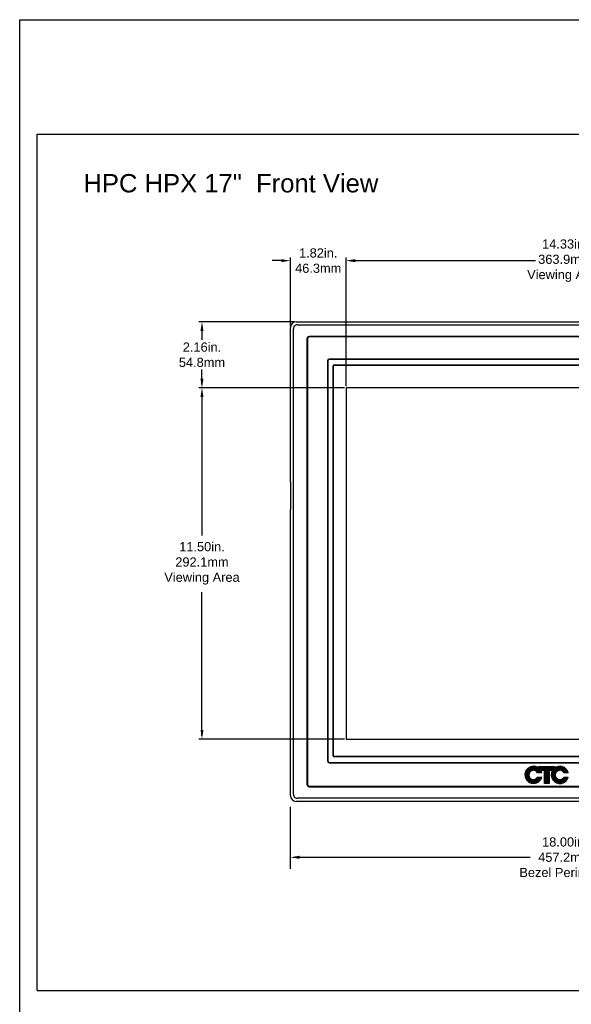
# Model space of a CAD drawing. Extents: x -21.2 to 49, y -81.1 to 9.3.
# Tile 19 of 27: x -21.2 to -3.1, y -22.9 to 9.3. Entities that reach past the tile are written whole.
import ezdxf

# ---------------------------------------------------------------- set-up
doc = ezdxf.new("R2010")
doc.units = 0
doc.header["$LTSCALE"] = 1.87
doc.header["$MEASUREMENT"] = 0
doc.layers.get('0').update_dxf_attribs({"linetype": 'CONTINUOUS'})
for name, color, linetype in [('dim', 5, 'CONTINUOUS'), ('prod', 6, 'CONTINUOUS'), ('UNIT', 7, 'CONTINUOUS')]:
    doc.layers.add(name, color=color, linetype=linetype)
doc.styles.add('Arial', font='ARIAL.TTF', dxfattribs={"height": 0.3})

msp = doc.modelspace()

# ---------------------------------------------------------------- linework, layer by layer
at = {"linetype": 'Continuous'}
for p, q in [((-20.585, -22.464), (-20.585, 5.575)), ((-20.585, 5.575), (13.415, 5.575)), ((-20.585, -22.464), (13.415, -22.464))]:
    msp.add_line(p, q, dxfattribs=at)
at = {"color": 7, "linetype": 'Continuous'}
for p, q in [((-12.111, -0.574), (5.494, -0.574)), ((-12.298, -5.824), (-12.298, -0.761)), ((-12.198, -16.042), (-12.198, -0.806)), ((-12.066, -0.674), (5.448, -0.674)), ((-11.759, -1.134), (-11.759, -15.714)), ((-11.741, -1.139), (-11.741, -15.709)), ((5.061, -1.054), (-11.679, -1.054)), ((5.053, -1.069), (-11.671, -1.069)), ((-11.086, -1.852), (-11.086, -14.949)), ((-11.076, -1.852), (-11.076, -14.949)), ((4.408, -1.792), (-11.026, -1.792)), ((4.408, -1.802), (-11.026, -1.802)), ((-10.896, -14.784), (-10.896, -2.017)), ((-10.886, -14.784), (-10.886, -2.017)), ((-10.861, -1.982), (4.243, -1.982)), ((-10.861, -1.992), (4.243, -1.992)), ((-10.474, -2.731), (-10.474, -14.233)), ((3.855, -2.731), (-10.474, -2.731)), ((-12.298, -16.087), (-12.298, -6.724)), ((-10.474, -14.233), (3.855, -14.233)), ((4.243, -14.809), (-10.861, -14.809)), ((4.243, -14.819), (-10.861, -14.819)), ((-11.026, -14.999), (4.408, -14.999)), ((-11.026, -15.009), (4.408, -15.009)), ((-11.679, -15.794), (5.061, -15.794)), ((-11.671, -15.779), (5.053, -15.779)), ((5.494, -16.274), (-12.111, -16.274)), ((5.448, -16.174), (-12.066, -16.174))]:
    msp.add_line(p, q, dxfattribs=at)
msp.add_line((-12.298, -5.824), (-12.298, -6.724))
for points in [[(-12.066, -0.674), (-12.099, -0.677), (-12.128, -0.686), (-12.152, -0.7), (-12.172, -0.72), (-12.187, -0.744), (-12.195, -0.773), (-12.198, -0.806)], [(-12.198, -16.042), (-12.195, -16.075), (-12.187, -16.104), (-12.172, -16.128), (-12.152, -16.148), (-12.128, -16.162), (-12.099, -16.171), (-12.066, -16.174)]]:
    msp.add_lwpolyline(points, dxfattribs=at)
for centre, radius, start, end in [((-12.111, -0.761), 0.187, 90, 180), ((-11.679, -1.134), 0.08, 90, 180), ((-11.671, -1.139), 0.07, 90, 180), ((-11.026, -1.852), 0.06, 90, 180), ((-11.026, -1.852), 0.05, 90, 180), ((-10.861, -2.017), 0.035, 90, 180), ((-10.861, -2.017), 0.025, 90, 180), ((-10.861, -14.784), 0.035, 180, 270), ((-10.861, -14.784), 0.025, 180, 270), ((-11.026, -14.949), 0.06, 180, 270), ((-11.026, -14.949), 0.05, 180, 270), ((-11.679, -15.714), 0.08, 180, 270), ((-11.671, -15.709), 0.07, 180, 270), ((-12.111, -16.087), 0.187, 180, 270)]:
    msp.add_arc(centre, radius, start, end, dxfattribs=at)
at = {"layer": 'dim'}
for p, q in [((-12.598, 1.429), (-12.898, 1.429)), ((-12.298, -0.711), (-12.298, 1.529)), ((-10.474, -2.681), (-10.474, 1.529)), ((-10.374, 1.429), (-4.269, 1.429)), ((-10.174, 1.429), (-9.874, 1.429)), ((-12.161, -0.574), (-15.293, -0.574)), ((-15.193, -0.674), (-15.193, -1.163)), ((-15.193, -2.631), (-15.193, -2.14)), ((-10.524, -2.731), (-15.293, -2.731)), ((-15.193, -2.831), (-15.193, -7.566)), ((-15.193, -14.133), (-15.193, -9.422)), ((-10.524, -14.233), (-15.293, -14.233)), ((-12.298, -18.487), (-12.298, -16.457)), ((-12.198, -18.105), (-4.44, -18.105))]:
    msp.add_line(p, q, dxfattribs=at)
for points in [[(-12.598, 1.479), (-12.598, 1.379), (-12.298, 1.429)], [(-10.174, 1.479), (-10.174, 1.379), (-10.474, 1.429)], [(-10.174, 1.479), (-10.174, 1.379), (-10.474, 1.429)], [(-15.243, -0.874), (-15.143, -0.874), (-15.193, -0.574)], [(-15.243, -2.431), (-15.143, -2.431), (-15.193, -2.731)], [(-15.243, -3.031), (-15.143, -3.031), (-15.193, -2.731)], [(-15.243, -13.933), (-15.143, -13.933), (-15.193, -14.233)], [(-11.998, -18.055), (-11.998, -18.155), (-12.298, -18.105)]]:
    msp.add_solid(points, dxfattribs=at)
at = {"layer": 'prod', "flags": 128}
msp.add_lwpolyline([(-21.163, 9.318), (49.039, 9.318), (49.039, -81.148), (-21.163, -81.148)], close=True, dxfattribs=at)
at = {"layer": 'UNIT', "linetype": 'Continuous'}
for p, q in [((-4.618, -15.404), (-4.342, -15.128)), ((-4.618, -15.415), (-4.332, -15.128)), ((-4.617, -15.392), (-4.353, -15.128)), ((-4.617, -15.424), (-4.321, -15.129)), ((-4.616, -15.381), (-4.365, -15.129)), ((-4.616, -15.434), (-4.311, -15.129)), ((-4.615, -15.444), (-4.302, -15.13)), ((-4.615, -15.37), (-4.377, -15.131)), ((-4.614, -15.453), (-4.293, -15.132)), ((-4.613, -15.356), (-4.39, -15.133)), ((-4.613, -15.463), (-4.284, -15.133)), ((-4.609, -15.342), (-4.402, -15.135)), ((-4.606, -15.328), (-4.418, -15.14)), ((-4.601, -15.313), (-4.434, -15.145)), ((-4.593, -15.294), (-4.45, -15.151)), ((-4.43, -15.291), (-4.275, -15.135)), ((-4.402, -15.273), (-4.266, -15.137)), ((-4.383, -15.265), (-4.258, -15.139)), ((-4.37, -15.262), (-4.25, -15.142)), ((-4.357, -15.259), (-4.242, -15.145)), ((-4.344, -15.258), (-4.234, -15.148)), ((-4.334, -15.258), (-4.227, -15.151)), ((-4.267, -15.276), (-4.124, -15.133)), ((-4.26, -15.279), (-4.114, -15.133)), ((-4.253, -15.283), (-4.103, -15.133)), ((-4.247, -15.287), (-4.092, -15.133)), ((-4.241, -15.292), (-4.082, -15.133)), ((-4.236, -15.297), (-4.071, -15.133)), ((-4.23, -15.302), (-4.06, -15.133)), ((-4.224, -15.308), (-4.05, -15.133)), ((-4.22, -15.313), (-4.039, -15.133)), ((-4.215, -15.32), (-4.029, -15.133)), ((-4.211, -15.326), (-4.018, -15.133)), ((-4.207, -15.332), (-4.007, -15.133)), ((-4.202, -15.338), (-3.997, -15.133)), ((-4.191, -15.338), (-3.986, -15.133)), ((-4.181, -15.338), (-3.976, -15.133)), ((-4.176, -15.133), (-3.648, -15.133)), ((-4.176, -15.178), (-4.176, -15.133)), ((-4.176, -15.143), (-4.167, -15.133)), ((-4.176, -15.153), (-4.156, -15.133)), ((-4.176, -15.164), (-4.145, -15.133)), ((-4.176, -15.174), (-4.135, -15.133)), ((-4.17, -15.338), (-3.965, -15.133)), ((-4.087, -15.266), (-3.954, -15.133)), ((-4.076, -15.266), (-3.944, -15.133)), ((-4.066, -15.266), (-3.933, -15.133)), ((-4.055, -15.266), (-3.923, -15.133)), ((-4.045, -15.266), (-3.912, -15.133)), ((-4.034, -15.266), (-3.901, -15.133)), ((-4.023, -15.266), (-3.891, -15.133)), ((-4.013, -15.266), (-3.88, -15.133)), ((-4.002, -15.266), (-3.869, -15.133)), ((-3.992, -15.266), (-3.859, -15.133)), ((-3.981, -15.266), (-3.848, -15.133)), ((-3.98, -15.276), (-3.838, -15.133)), ((-3.98, -15.286), (-3.827, -15.133)), ((-3.98, -15.297), (-3.816, -15.133)), ((-3.98, -15.308), (-3.806, -15.133)), ((-3.98, -15.318), (-3.795, -15.133)), ((-3.98, -15.329), (-3.785, -15.133)), ((-3.98, -15.339), (-3.774, -15.133)), ((-3.98, -15.35), (-3.763, -15.133)), ((-3.98, -15.361), (-3.753, -15.133)), ((-3.98, -15.371), (-3.742, -15.133)), ((-3.98, -15.382), (-3.732, -15.133)), ((-3.98, -15.392), (-3.721, -15.133)), ((-3.98, -15.403), (-3.71, -15.133)), ((-3.98, -15.414), (-3.7, -15.133)), ((-3.822, -15.266), (-3.689, -15.133)), ((-3.811, -15.266), (-3.678, -15.133)), ((-3.801, -15.266), (-3.668, -15.133)), ((-3.79, -15.266), (-3.657, -15.133)), ((-3.779, -15.266), (-3.648, -15.135)), ((-3.769, -15.266), (-3.648, -15.145)), ((-3.752, -15.398), (-3.483, -15.128)), ((-3.752, -15.408), (-3.472, -15.128)), ((-3.752, -15.418), (-3.462, -15.128)), ((-3.751, -15.386), (-3.494, -15.129)), ((-3.751, -15.428), (-3.452, -15.129)), ((-3.75, -15.438), (-3.442, -15.13)), ((-3.75, -15.448), (-3.432, -15.13)), ((-3.749, -15.374), (-3.506, -15.13)), ((-3.748, -15.362), (-3.518, -15.132)), ((-3.748, -15.457), (-3.423, -15.132)), ((-3.746, -15.466), (-3.414, -15.134)), ((-3.746, -15.349), (-3.532, -15.135)), ((-3.741, -15.334), (-3.546, -15.139)), ((-3.737, -15.319), (-3.561, -15.142)), ((-3.731, -15.302), (-3.578, -15.149)), ((-3.648, -15.133), (-3.648, -15.19)), ((-3.547, -15.278), (-3.406, -15.136)), ((-3.528, -15.269), (-3.397, -15.138)), ((-3.512, -15.263), (-3.389, -15.14)), ((-3.498, -15.261), (-3.38, -15.143)), ((-3.485, -15.258), (-3.373, -15.146)), ((-3.474, -15.258), (-3.366, -15.149)), ((-4.611, -15.471), (-4.455, -15.316)), ((-4.608, -15.479), (-4.473, -15.344)), ((-4.606, -15.488), (-4.481, -15.362)), ((-4.604, -15.496), (-4.484, -15.376)), ((-4.602, -15.504), (-4.487, -15.39)), ((-4.598, -15.512), (-4.488, -15.401)), ((-4.595, -15.519), (-4.488, -15.412)), ((-4.592, -15.526), (-4.488, -15.422)), ((-4.588, -15.533), (-4.486, -15.432)), ((-4.585, -15.541), (-4.484, -15.44)), ((-4.584, -15.275), (-4.473, -15.164)), ((-4.582, -15.548), (-4.482, -15.449)), ((-4.577, -15.554), (-4.48, -15.457)), ((-4.573, -15.561), (-4.477, -15.465)), ((-4.569, -15.567), (-4.474, -15.472)), ((-4.565, -15.245), (-4.502, -15.182)), ((-4.324, -15.259), (-4.219, -15.153)), ((-4.314, -15.259), (-4.212, -15.157)), ((-4.305, -15.261), (-4.205, -15.161)), ((-4.297, -15.264), (-4.198, -15.165)), ((-4.289, -15.266), (-4.192, -15.169)), ((-4.281, -15.268), (-4.185, -15.173)), ((-4.273, -15.272), (-4.178, -15.177)), ((-4.064, -15.338), (-4.203, -15.338)), ((-4.159, -15.338), (-4.092, -15.271)), ((-4.149, -15.338), (-4.088, -15.277)), ((-4.138, -15.338), (-4.085, -15.284)), ((-4.128, -15.338), (-4.081, -15.292)), ((-4.117, -15.338), (-4.078, -15.299)), ((-4.106, -15.338), (-4.075, -15.307)), ((-4.096, -15.338), (-4.072, -15.314)), ((-3.98, -15.266), (-4.095, -15.266)), ((-4.085, -15.338), (-4.069, -15.322)), ((-4.075, -15.338), (-4.067, -15.33)), ((-3.98, -15.685), (-3.98, -15.266)), ((-3.98, -15.424), (-3.827, -15.271)), ((-3.98, -15.435), (-3.827, -15.281)), ((-3.98, -15.446), (-3.827, -15.292)), ((-3.98, -15.456), (-3.827, -15.302)), ((-3.98, -15.467), (-3.827, -15.313)), ((-3.98, -15.477), (-3.827, -15.324)), ((-3.98, -15.488), (-3.827, -15.334)), ((-3.98, -15.499), (-3.827, -15.345)), ((-3.98, -15.509), (-3.827, -15.355)), ((-3.98, -15.52), (-3.827, -15.366)), ((-3.98, -15.53), (-3.827, -15.377)), ((-3.98, -15.541), (-3.827, -15.387)), ((-3.98, -15.552), (-3.827, -15.398)), ((-3.98, -15.562), (-3.827, -15.408)), ((-3.98, -15.573), (-3.827, -15.419)), ((-3.98, -15.583), (-3.827, -15.43)), ((-3.98, -15.594), (-3.827, -15.44)), ((-3.98, -15.605), (-3.827, -15.451)), ((-3.98, -15.615), (-3.827, -15.462)), ((-3.98, -15.626), (-3.827, -15.472)), ((-3.714, -15.266), (-3.827, -15.266)), ((-3.827, -15.266), (-3.827, -15.685)), ((-3.758, -15.266), (-3.648, -15.156)), ((-3.748, -15.266), (-3.648, -15.167)), ((-3.744, -15.474), (-3.601, -15.331)), ((-3.742, -15.483), (-3.611, -15.352)), ((-3.74, -15.491), (-3.616, -15.368)), ((-3.737, -15.266), (-3.648, -15.177)), ((-3.737, -15.5), (-3.62, -15.382)), ((-3.734, -15.507), (-3.622, -15.395)), ((-3.731, -15.515), (-3.622, -15.405)), ((-3.728, -15.522), (-3.622, -15.416)), ((-3.726, -15.266), (-3.648, -15.188)), ((-3.725, -15.529), (-3.622, -15.426)), ((-3.721, -15.282), (-3.598, -15.158)), ((-3.721, -15.537), (-3.62, -15.435)), ((-3.718, -15.544), (-3.618, -15.444)), ((-3.716, -15.266), (-3.623, -15.173)), ((-3.714, -15.55), (-3.616, -15.452)), ((-3.71, -15.557), (-3.614, -15.461)), ((-3.705, -15.563), (-3.61, -15.468)), ((-3.464, -15.258), (-3.358, -15.152)), ((-3.454, -15.259), (-3.351, -15.155)), ((-3.445, -15.26), (-3.343, -15.158)), ((-3.436, -15.262), (-3.336, -15.162)), ((-3.428, -15.265), (-3.33, -15.166)), ((-3.42, -15.267), (-3.323, -15.17)), ((-3.412, -15.269), (-3.317, -15.175)), ((-3.405, -15.273), (-3.31, -15.179)), ((-3.398, -15.277), (-3.304, -15.183)), ((-3.391, -15.281), (-3.298, -15.187)), ((-3.384, -15.285), (-3.292, -15.192)), ((-3.379, -15.289), (-3.287, -15.197)), ((-3.373, -15.294), (-3.281, -15.203)), ((-3.367, -15.299), (-3.276, -15.208)), ((-3.362, -15.305), (-3.27, -15.213)), ((-3.356, -15.31), (-3.265, -15.218)), ((-3.352, -15.316), (-3.26, -15.224)), ((-3.348, -15.322), (-3.255, -15.23)), ((-3.344, -15.329), (-3.251, -15.236)), ((-3.339, -15.335), (-3.246, -15.242)), ((-3.199, -15.338), (-3.337, -15.338)), ((-3.332, -15.338), (-3.241, -15.247)), ((-3.321, -15.338), (-3.237, -15.253)), ((-3.311, -15.338), (-3.233, -15.26)), ((-3.3, -15.338), (-3.229, -15.267)), ((-3.289, -15.338), (-3.225, -15.274)), ((-3.279, -15.338), (-3.221, -15.281)), ((-3.268, -15.338), (-3.218, -15.288)), ((-3.257, -15.338), (-3.214, -15.295)), ((-3.247, -15.338), (-3.211, -15.302)), ((-3.236, -15.338), (-3.208, -15.31)), ((-3.226, -15.338), (-3.206, -15.318)), ((-3.215, -15.338), (-3.203, -15.326)), ((-3.204, -15.338), (-3.2, -15.334)), ((-4.564, -15.573), (-4.47, -15.479)), ((-4.56, -15.579), (-4.467, -15.486)), ((-4.556, -15.586), (-4.463, -15.493)), ((-4.551, -15.591), (-4.458, -15.499)), ((-4.546, -15.597), (-4.453, -15.505)), ((-4.54, -15.602), (-4.448, -15.51)), ((-4.535, -15.608), (-4.444, -15.516)), ((-4.53, -15.613), (-4.438, -15.521)), ((-4.524, -15.618), (-4.432, -15.526)), ((-4.519, -15.623), (-4.426, -15.53)), ((-4.513, -15.628), (-4.42, -15.535)), ((-4.507, -15.632), (-4.414, -15.54)), ((-4.501, -15.637), (-4.407, -15.543)), ((-4.494, -15.641), (-4.399, -15.546)), ((-4.488, -15.646), (-4.392, -15.549)), ((-4.482, -15.65), (-4.385, -15.553)), ((-4.475, -15.654), (-4.376, -15.555)), ((-4.468, -15.657), (-4.367, -15.556)), ((-4.461, -15.661), (-4.358, -15.558)), ((-4.454, -15.664), (-4.349, -15.56)), ((-4.446, -15.668), (-4.339, -15.56)), ((-4.439, -15.671), (-4.328, -15.559)), ((-4.431, -15.674), (-4.316, -15.559)), ((-4.423, -15.676), (-4.303, -15.556)), ((-4.415, -15.678), (-4.288, -15.552)), ((-4.407, -15.681), (-4.27, -15.544)), ((-4.398, -15.683), (-4.237, -15.521)), ((-4.39, -15.685), (-4.184, -15.48)), ((-4.38, -15.686), (-4.174, -15.48)), ((-4.371, -15.687), (-4.163, -15.48)), ((-4.361, -15.688), (-4.153, -15.48)), ((-4.352, -15.69), (-4.142, -15.48)), ((-4.342, -15.69), (-4.131, -15.48)), ((-4.33, -15.689), (-4.121, -15.48)), ((-4.319, -15.689), (-4.11, -15.48)), ((-4.308, -15.688), (-4.099, -15.48)), ((-4.296, -15.687), (-4.089, -15.48)), ((-4.283, -15.684), (-4.078, -15.48)), ((-4.269, -15.681), (-4.068, -15.48)), ((-4.255, -15.678), (-4.068, -15.491)), ((-4.238, -15.672), (-4.074, -15.508)), ((-4.22, -15.504), (-4.195, -15.48)), ((-4.22, -15.664), (-4.08, -15.524)), ((-4.203, -15.48), (-4.064, -15.48)), ((-4.199, -15.653), (-4.093, -15.548)), ((-4.171, -15.636), (-4.113, -15.578)), ((-3.98, -15.637), (-3.827, -15.483)), ((-3.98, -15.647), (-3.827, -15.493)), ((-3.98, -15.658), (-3.827, -15.504)), ((-3.98, -15.668), (-3.827, -15.515)), ((-3.98, -15.679), (-3.827, -15.525)), ((-3.827, -15.685), (-3.98, -15.685)), ((-3.976, -15.685), (-3.827, -15.536)), ((-3.965, -15.685), (-3.827, -15.546)), ((-3.954, -15.685), (-3.827, -15.557)), ((-3.944, -15.685), (-3.827, -15.568)), ((-3.933, -15.685), (-3.827, -15.578)), ((-3.923, -15.685), (-3.827, -15.589)), ((-3.912, -15.685), (-3.827, -15.599)), ((-3.901, -15.685), (-3.827, -15.61)), ((-3.891, -15.685), (-3.827, -15.621)), ((-3.88, -15.685), (-3.827, -15.631)), ((-3.869, -15.685), (-3.827, -15.642)), ((-3.859, -15.685), (-3.827, -15.653)), ((-3.848, -15.685), (-3.827, -15.663)), ((-3.838, -15.685), (-3.827, -15.674)), ((-3.827, -15.685), (-3.827, -15.684)), ((-3.701, -15.57), (-3.607, -15.475)), ((-3.697, -15.576), (-3.603, -15.482)), ((-3.693, -15.582), (-3.6, -15.489)), ((-3.688, -15.588), (-3.595, -15.495)), ((-3.683, -15.593), (-3.59, -15.501)), ((-3.677, -15.599), (-3.586, -15.507)), ((-3.672, -15.604), (-3.581, -15.513)), ((-3.667, -15.61), (-3.576, -15.519)), ((-3.662, -15.615), (-3.57, -15.523)), ((-3.656, -15.62), (-3.564, -15.528)), ((-3.65, -15.625), (-3.558, -15.532)), ((-3.644, -15.629), (-3.552, -15.537)), ((-3.638, -15.634), (-3.545, -15.541)), ((-3.632, -15.639), (-3.538, -15.544)), ((-3.626, -15.643), (-3.53, -15.547)), ((-3.62, -15.648), (-3.523, -15.551)), ((-3.613, -15.651), (-3.516, -15.554)), ((-3.606, -15.655), (-3.507, -15.556)), ((-3.599, -15.658), (-3.498, -15.557)), ((-3.592, -15.662), (-3.489, -15.559)), ((-3.585, -15.666), (-3.48, -15.56)), ((-3.578, -15.669), (-3.468, -15.56)), ((-3.57, -15.672), (-3.457, -15.559)), ((-3.562, -15.674), (-3.446, -15.558)), ((-3.554, -15.677), (-3.431, -15.554)), ((-3.546, -15.679), (-3.416, -15.55)), ((-3.538, -15.682), (-3.394, -15.539)), ((-3.529, -15.684), (-3.325, -15.48)), ((-3.52, -15.685), (-3.314, -15.48)), ((-3.511, -15.687), (-3.304, -15.48)), ((-3.501, -15.688), (-3.293, -15.48)), ((-3.492, -15.689), (-3.282, -15.48)), ((-3.482, -15.69), (-3.272, -15.48)), ((-3.471, -15.69), (-3.261, -15.48)), ((-3.46, -15.689), (-3.251, -15.48)), ((-3.449, -15.689), (-3.24, -15.48)), ((-3.438, -15.688), (-3.229, -15.48)), ((-3.425, -15.686), (-3.219, -15.48)), ((-3.411, -15.683), (-3.208, -15.48)), ((-3.398, -15.68), (-3.199, -15.481)), ((-3.383, -15.676), (-3.205, -15.498)), ((-3.365, -15.669), (-3.211, -15.514)), ((-3.348, -15.662), (-3.219, -15.533)), ((-3.34, -15.485), (-3.335, -15.48)), ((-3.337, -15.48), (-3.199, -15.48)), ((-3.322, -15.646), (-3.233, -15.558)), ((-3.273, -15.608), (-3.266, -15.601))]:
    msp.add_line(p, q, dxfattribs=at)
for centre, radius, start, end in [((-4.337, -15.409), 0.282, 55.1669, 345.4272), ((-3.471, -15.409), 0.282, 14.5727, 129.0128), ((-4.337, -15.409), 0.152, 27.8361, 332.1635), ((-4.337, -15.409), 0.282, 14.5724, 30.5704), ((-3.471, -15.409), 0.282, 149.4297, 345.4273), ((-3.471, -15.409), 0.152, 27.8361, 332.1635)]:
    msp.add_arc(centre, radius, start, end, dxfattribs=at)

# ---------------------------------------------------------------- texts
at = {"layer": 'dim', "insert": (-19.076, 4.264), "char_height": 0.6, "width": 14.5408, "attachment_point": 1}
msp.add_mtext('{\\fArial|b0|i0|c0|p34;HPC HPX 17"  Front View}', dxfattribs=at)
at = {"layer": 'dim', "char_height": 0.3, "attachment_point": 5, "style": 'Arial'}
for s, insert in [('14.33in.\\P363.9mm\\PViewing Area', (-3.309, 1.429)), ('1.82in.\\P46.3mm', (-11.386, 1.429)), ('2.16in.\\P54.8mm', (-15.193, -1.653)), ('11.50in.\\P292.1mm\\PViewing Area', (-15.193, -8.482)), ('18.00in.\\P457.2mm\\PBezel Perimeter', (-3.309, -18.105))]:
    msp.add_mtext(s, dxfattribs=dict(at, insert=insert))

doc.saveas('drawing.dxf')
